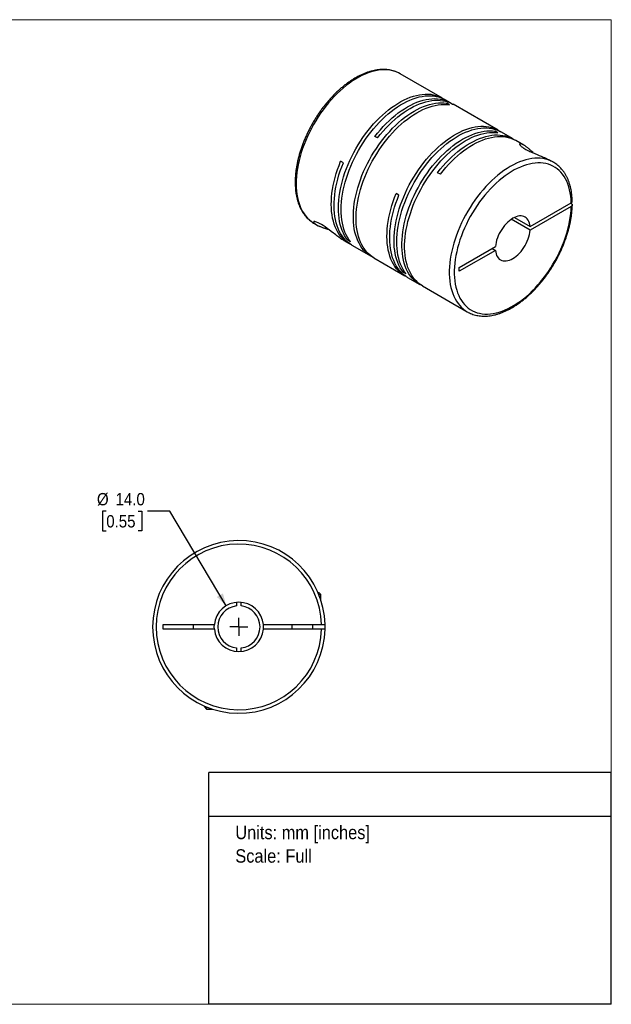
# Model space of a CAD drawing. Header units: millimetres. Extents: x 0 to 432, y 0 to 279.
# Tile 2 of 2: x 264 to 432, y 0 to 279. Entities that reach past the tile are written whole.
import ezdxf
from ezdxf.enums import TextEntityAlignment as Align

# ---------------------------------------------------------------- set-up
doc = ezdxf.new("R2010")
doc.units = ezdxf.units.MM
doc.linetypes.add('SLD-Solid', pattern=[0])
doc.layers.add('SLD-0', color=7, linetype='SLD-Solid', lineweight=25)
doc.layers.add('TEXT', color=140, linetype='SLD-Solid', lineweight=25)
doc.styles.add('SLDTEXTSTYLE0', font='GOTHIC.TTF', dxfattribs={"width": 0.913})
doc.dimstyles.new('SLDDIMSTYLE0', dxfattribs={"dimtxt": 3.5, "dimasz": 3.5, "dimexe": 0, "dimexo": 0.0625, "dimgap": 0.875, "dimtad": 0, "dimtih": 1, "dimtoh": 1, "dimdec": 1, "dimrnd": 1e-09, "dimzin": 4, "dimdsep": 46, "dimtxsty": 'SLDTEXTSTYLE0', "dimsah": 1, "dimcen": 0, "dimadec": 0, "dimazin": 1, "dimtfac": 1, "dimtdec": 1, "dimtofl": 0, "dimtmove": 0, "dimatfit": 3, "dimfxl": 0, "dimfrac": 2, "dimtolj": 1, "dimtzin": 12, "dimarcsym": 0})

# ---------------------------------------------------------------- blocks, each defined once
blk = doc.blocks.new('SW_NOTE_0')
at = {"layer": 'TEXT', "color": 0, "insert": (0, 4.87), "char_height": 3.81, "attachment_point": 1, "style": 'SLDTEXTSTYLE0'}
blk.add_mtext('Units: mm [inches]', dxfattribs=at)
blk = doc.blocks.new('SW_NOTE_0_1')
at = {"layer": 'TEXT', "color": 0, "insert": (0, 4.87), "char_height": 3.81, "attachment_point": 1, "style": 'SLDTEXTSTYLE0'}
blk.add_mtext('Scale: Full', dxfattribs=at)
blk = doc.blocks.new('Block1')
at = {"layer": 'TEXT'}
for p, q in [((431.8, 65.76), (317.5, 65.76)), ((317.5, 0), (317.5, 65.76)), ((431.8, 0), (431.8, 65.76)), ((317.5, 53.39), (431.8, 53.39)), ((431.8, 0), (317.5, 0))]:
    blk.add_line(p, q, dxfattribs=at)
at = {"layer": 'TEXT', "color": 140}
for name, p in [('SW_NOTE_0', (324.99, 45.8)), ('SW_NOTE_0_1', (324.99, 39.13))]:
    blk.add_blockref(name, p, dxfattribs=at)
at = {"layer": 'TEXT', "color": 140, "style": 'SLDTEXTSTYLE0', "width": 0.913, "flags": 2}
for tag, height, p in [('AUTOATTR0', 4.23, (353.81, 56.71)), ('AUTOATTR1_0', 4.76, (333.82, 29.88)), ('AUTOATTR1_1', 4.76, (322.1, 23.73)), ('AUTOATTR1_2', 4.76, (337.78, 17.57))]:
    blk.add_attdef(tag, text='', height=height, dxfattribs=at).set_placement(p, align=Align.BOTTOM_LEFT)
blk = doc.blocks.new('Block2')
at = {"color": 7, "linetype": 'SLD-Solid', "lineweight": 18}
for p, q in [((0, 279.4), (431.8, 279.4)), ((0, 279.4), (0, 0)), ((431.8, 279.4), (431.8, 0)), ((0, 0), (431.8, 0))]:
    blk.add_line(p, q, dxfattribs=at)
blk = doc.blocks.new('_D_5')
at = {"layer": 'SLD-0'}
for p, q in [((288.33, 139.91), (287.27, 139.91)), ((287.27, 139.91), (287.27, 134.35)), ((297.39, 139.91), (298.45, 139.91)), ((298.45, 139.91), (298.45, 134.35)), ((306.37, 139.91), (300.02, 139.91)), ((322.41, 113.1), (306.37, 139.91)), ((287.27, 134.35), (288.33, 134.35)), ((298.45, 134.35), (297.39, 134.35))]:
    blk.add_line(p, q, dxfattribs=at)
blk.add_solid([(322.41, 113.1), (321.48, 116.61), (319.76, 115.59)], dxfattribs=at)
at = {"layer": 'SLD-0', "char_height": 3.5, "attachment_point": 1, "style": 'SLDTEXTSTYLE0'}
for s, insert in [('%%c', (285.69, 145.09)), ('14.0', (290.97, 145.09)), ('0.55', (288.33, 138.82))]:
    blk.add_mtext(s, dxfattribs=dict(at, insert=insert))
blk = doc.blocks.new('SW_CENTERMARKSYMBOL_2')
at = {"layer": 'SLD-0', "color": 0}
for q in [(-2.54, 0), (0, 2.54), (0, -2.54), (2.54, 0)]:
    blk.add_line((0, 0), q, dxfattribs=at)

msp = doc.modelspace()

# ---------------------------------------------------------------- linework, layer by layer
for p, q in [((371.86, 264.05), (371.85, 264.06)), ((383.85, 257.13), (371.86, 264.05)), ((386.08, 255.85), (384.63, 256.68)), ((385.81, 255.28), (385.03, 255.73)), ((385.03, 255.36), (385.03, 255.73)), ((399.65, 248.01), (386.85, 255.4)), ((365.41, 245.83), (364.63, 246.28)), ((399.6, 247.32), (398.82, 247.77)), ((398.82, 247.4), (398.82, 247.77)), ((403.89, 245.56), (400.43, 247.56)), ((406.9, 243.83), (404.67, 245.11)), ((355.68, 238.77), (354.9, 239.22)), ((415.35, 238.95), (414.61, 239.37)), ((415.35, 238.95), (415.32, 238.97)), ((383.23, 235.54), (382.45, 235.99)), ((371.48, 229.64), (370.7, 230.09)), ((408.74, 220.7), (420.42, 227.44)), ((420.42, 226.38), (408.74, 219.64)), ((420.42, 227.2), (420.21, 227.32)), ((347.36, 221.62), (348.1, 221.19)), ((408.74, 219.64), (403.35, 222.75)), ((404.27, 223.28), (408.74, 220.7)), ((355.82, 216.74), (357.33, 215.86)), ((356.91, 216.82), (357.23, 217.01)), ((357.69, 216.37), (356.91, 216.82)), ((358.11, 215.41), (363.59, 212.25)), ((388.6, 209.08), (398.88, 215.01)), ((398.88, 213.95), (388.6, 208.01)), ((397.96, 214.48), (398.88, 213.95)), ((364.37, 211.8), (373.14, 206.74)), ((372.72, 207.7), (373.04, 207.88)), ((373.5, 207.25), (372.72, 207.7)), ((388.6, 208.01), (388.6, 209.08)), ((373.92, 206.29), (377.38, 204.29)), ((378.16, 203.84), (390.85, 196.51)), ((390.83, 196.52), (390.85, 196.51)), ((348.46, 116.89), (348.71, 116.89)), ((349.31, 116.29), (348.71, 116.89)), ((348.72, 116.29), (349.31, 116.29)), ((349.31, 114.66), (349.31, 116.29)), ((325.36, 114.06), (325.36, 113.05)), ((326.66, 113.05), (326.66, 114.06)), ((304.51, 107.74), (319.04, 107.74)), ((304.51, 106.44), (304.51, 107.74)), ((319.04, 106.44), (304.51, 106.44)), ((313.01, 107.74), (313.01, 106.44)), ((319.01, 107.09), (319.04, 107.74)), ((319.04, 106.44), (319.01, 107.09)), ((332.98, 107.74), (349.5, 107.74)), ((349.5, 106.44), (332.98, 106.44)), ((341.01, 107.74), (341.01, 106.44)), ((347.01, 106.44), (347.01, 107.74)), ((325.36, 101.12), (325.36, 100.12)), ((326.66, 100.12), (326.66, 101.12)), ((316.21, 84.63), (316.21, 84.39)), ((316.21, 84.39), (316.81, 83.79)), ((316.81, 84.38), (316.81, 83.79)), ((316.81, 83.79), (318.43, 83.79))]:
    msp.add_line(p, q)
at = {"flags": 128}
for points in [[(371.85, 264.06), (371.38, 264.31), (370.71, 264.6), (370.01, 264.84), (369.28, 265.02), (368.53, 265.13), (367.75, 265.19), (366.96, 265.19), (366.14, 265.13), (365.3, 265.01), (364.45, 264.84), (363.59, 264.6), (362.72, 264.31), (361.84, 263.96), (360.95, 263.55), (360.06, 263.09), (359.17, 262.57), (358.28, 262.01), (357.39, 261.39), (356.51, 260.72), (355.63, 260.01), (354.77, 259.25), (353.92, 258.44), (353.09, 257.6), (352.27, 256.71), (351.47, 255.79), (350.7, 254.84), (349.94, 253.85), (349.22, 252.84), (348.52, 251.79), (347.85, 250.73), (347.21, 249.64), (346.6, 248.53), (346.03, 247.41), (345.5, 246.28), (345, 245.14), (344.54, 243.99), (344.12, 242.84), (343.74, 241.69), (343.4, 240.54), (343.11, 239.4), (342.86, 238.26), (342.66, 237.14), (342.5, 236.04), (342.38, 234.95), (342.31, 233.88), (342.29, 232.84), (342.31, 231.82), (342.38, 230.84), (342.49, 229.88), (342.65, 228.96), (342.86, 228.08), (343.11, 227.23), (343.4, 226.43), (343.74, 225.67), (344.11, 224.95), (344.53, 224.28), (344.99, 223.66), (345.49, 223.1), (346.02, 222.58), (346.59, 222.12), (347.2, 221.71), (347.36, 221.62)], [(356.91, 216.82), (356.46, 217.45), (356.05, 218.12), (355.68, 218.84), (355.35, 219.6), (355.06, 220.41), (354.82, 221.25), (354.62, 222.14), (354.47, 223.06), (354.36, 224.02), (354.29, 225), (354.27, 226.02), (354.3, 227.06), (354.38, 228.13), (354.49, 229.21), (354.66, 230.32), (354.87, 231.44), (355.12, 232.57), (355.41, 233.7), (355.75, 234.85), (356.13, 236), (356.55, 237.14), (357.01, 238.29), (357.51, 239.43), (358.05, 240.55), (358.62, 241.67), (359.22, 242.77), (359.86, 243.86), (360.53, 244.92), (361.23, 245.96), (361.96, 246.97), (362.71, 247.95), (363.48, 248.9), (364.28, 249.82), (365.09, 250.7), (365.93, 251.54), (366.77, 252.34), (367.63, 253.1), (368.5, 253.81), (369.38, 254.48), (370.27, 255.09), (371.15, 255.66), (372.04, 256.17), (372.93, 256.63), (373.82, 257.04), (374.69, 257.39), (375.56, 257.68), (376.42, 257.91), (377.27, 258.09), (378.1, 258.21), (378.92, 258.27), (379.72, 258.27), (380.49, 258.22), (381.24, 258.1), (381.97, 257.93), (382.67, 257.69), (383.33, 257.41), (383.97, 257.06), (384.23, 256.9)], [(357.69, 216.37), (357.24, 217), (356.83, 217.67), (356.46, 218.39), (356.13, 219.15), (355.84, 219.96), (355.6, 220.8), (355.4, 221.69), (355.24, 222.61), (355.13, 223.57), (355.07, 224.55), (355.05, 225.57), (355.08, 226.61), (355.15, 227.68), (355.27, 228.76), (355.44, 229.87), (355.64, 230.99), (355.9, 232.12), (356.19, 233.26), (356.53, 234.4), (356.91, 235.55), (357.33, 236.69), (357.79, 237.84), (358.29, 238.98), (358.82, 240.11), (359.4, 241.22), (360, 242.32), (360.64, 243.41), (361.31, 244.47), (362.01, 245.51), (362.73, 246.52), (363.49, 247.5), (364.26, 248.45), (365.06, 249.37), (365.87, 250.25), (366.7, 251.09), (367.55, 251.89), (368.41, 252.65), (369.28, 253.36), (370.16, 254.03), (371.04, 254.64), (371.93, 255.21), (372.82, 255.72), (373.71, 256.18), (374.59, 256.59), (375.47, 256.94), (376.34, 257.23), (377.2, 257.47), (378.05, 257.64), (378.88, 257.76), (379.7, 257.82), (380.49, 257.83), (381.27, 257.77), (382.02, 257.65), (382.74, 257.48), (383.44, 257.25), (384.11, 256.96), (384.63, 256.68)], [(363.99, 212.03), (363.72, 212.18), (363.1, 212.56), (362.51, 212.99), (361.96, 213.48), (361.45, 214.02), (360.97, 214.61), (360.54, 215.26), (360.14, 215.95), (359.79, 216.68), (359.47, 217.46), (359.2, 218.29), (358.98, 219.15), (358.8, 220.05), (358.66, 220.99), (358.57, 221.96), (358.52, 222.95), (358.52, 223.98), (358.57, 225.03), (358.66, 226.11), (358.8, 227.2), (358.98, 228.31), (359.2, 229.43), (359.47, 230.57), (359.79, 231.71), (360.14, 232.86), (360.54, 234), (360.97, 235.15), (361.45, 236.29), (361.96, 237.43), (362.51, 238.55), (363.1, 239.66), (363.72, 240.76), (364.37, 241.83), (365.05, 242.88), (365.76, 243.91), (366.49, 244.91), (367.25, 245.88), (368.04, 246.82), (368.84, 247.72), (369.66, 248.59), (370.5, 249.42), (371.36, 250.2), (372.22, 250.94), (373.09, 251.63), (373.97, 252.28), (374.86, 252.87), (375.75, 253.42), (376.64, 253.91), (377.53, 254.35), (378.41, 254.73), (379.28, 255.06), (380.15, 255.33), (381.01, 255.54), (381.85, 255.7), (382.67, 255.79), (383.48, 255.83), (384.27, 255.81), (385.03, 255.73)], [(364.37, 211.8), (363.88, 212.11), (363.29, 212.54), (362.74, 213.03), (362.23, 213.57), (361.75, 214.17), (361.31, 214.81), (360.92, 215.5), (360.56, 216.23), (360.25, 217.02), (359.98, 217.84), (359.76, 218.7), (359.57, 219.6), (359.44, 220.54), (359.35, 221.51), (359.3, 222.51), (359.3, 223.53), (359.35, 224.58), (359.44, 225.66), (359.57, 226.75), (359.76, 227.86), (359.98, 228.98), (360.25, 230.12), (360.56, 231.26), (360.92, 232.41), (361.31, 233.55), (361.75, 234.7), (362.23, 235.84), (362.74, 236.98), (363.29, 238.1), (363.88, 239.21), (364.49, 240.31), (365.15, 241.38), (365.83, 242.43), (366.54, 243.46), (367.27, 244.46), (368.03, 245.43), (368.82, 246.37), (369.62, 247.28), (370.44, 248.14), (371.28, 248.97), (372.13, 249.75), (373, 250.49), (373.87, 251.18), (374.75, 251.83), (375.64, 252.42), (376.53, 252.97), (377.42, 253.46), (378.3, 253.9), (379.19, 254.28), (380.06, 254.61), (380.93, 254.88), (381.78, 255.09), (382.62, 255.25), (383.45, 255.34), (384.26, 255.38), (385.05, 255.36), (385.81, 255.28)], [(364.63, 246.28), (365.4, 247.24), (366.19, 248.17), (366.99, 249.07), (367.82, 249.93), (368.66, 250.74), (369.52, 251.52), (370.38, 252.25), (371.26, 252.93), (372.14, 253.57), (373.03, 254.15), (373.92, 254.69), (374.81, 255.17), (375.69, 255.6), (376.57, 255.97), (377.45, 256.28), (378.31, 256.54), (379.16, 256.74), (380, 256.89), (380.83, 256.97), (381.63, 256.99), (382.41, 256.96), (383.17, 256.87), (383.91, 256.72), (384.62, 256.51), (385.3, 256.24), (385.95, 255.92), (386.46, 255.61)], [(365.41, 245.83), (366.18, 246.79), (366.96, 247.73), (367.77, 248.62), (368.6, 249.48), (369.44, 250.29), (370.3, 251.07), (371.16, 251.8), (372.04, 252.48), (372.92, 253.12), (373.81, 253.7), (374.7, 254.24), (375.58, 254.72), (376.47, 255.15), (377.35, 255.52), (378.23, 255.83), (379.09, 256.09), (379.94, 256.29), (380.78, 256.44), (381.6, 256.52), (382.41, 256.55), (383.19, 256.51), (383.95, 256.42), (384.69, 256.27), (385.4, 256.06), (386.08, 255.79), (386.73, 255.47), (386.85, 255.4)], [(372.72, 207.7), (372.27, 208.32), (371.85, 208.99), (371.48, 209.71), (371.15, 210.48), (370.87, 211.28), (370.62, 212.13), (370.42, 213.01), (370.27, 213.94), (370.16, 214.89), (370.1, 215.88), (370.08, 216.9), (370.11, 217.94), (370.18, 219), (370.3, 220.09), (370.46, 221.19), (370.67, 222.31), (370.92, 223.44), (371.22, 224.58), (371.56, 225.73), (371.94, 226.87), (372.36, 228.02), (372.82, 229.16), (373.32, 230.3), (373.85, 231.43), (374.42, 232.55), (375.03, 233.65), (375.67, 234.73), (376.34, 235.79), (377.03, 236.83), (377.76, 237.85), (378.51, 238.83), (379.29, 239.78), (380.08, 240.7), (380.9, 241.58), (381.73, 242.42), (382.58, 243.22), (383.44, 243.98), (384.31, 244.69), (385.19, 245.35), (386.07, 245.97), (386.96, 246.53), (387.85, 247.05), (388.73, 247.51), (389.62, 247.91), (390.5, 248.26), (391.37, 248.55), (392.23, 248.79), (393.08, 248.97), (393.91, 249.09), (394.72, 249.15), (395.52, 249.15), (396.29, 249.09), (397.04, 248.98), (397.77, 248.8), (398.47, 248.57), (399.14, 248.28), (399.78, 247.94), (400.03, 247.77)], [(373.5, 207.25), (373.04, 207.87), (372.63, 208.54), (372.26, 209.26), (371.93, 210.03), (371.64, 210.83), (371.4, 211.68), (371.2, 212.57), (371.05, 213.49), (370.94, 214.44), (370.87, 215.43), (370.86, 216.45), (370.88, 217.49), (370.96, 218.55), (371.08, 219.64), (371.24, 220.74), (371.45, 221.86), (371.7, 222.99), (371.99, 224.13), (372.33, 225.28), (372.71, 226.42), (373.13, 227.57), (373.59, 228.72), (374.09, 229.85), (374.63, 230.98), (375.2, 232.1), (375.81, 233.2), (376.44, 234.28), (377.11, 235.35), (377.81, 236.38), (378.54, 237.4), (379.29, 238.38), (380.06, 239.33), (380.86, 240.25), (381.67, 241.13), (382.51, 241.97), (383.35, 242.77), (384.21, 243.53), (385.08, 244.24), (385.96, 244.9), (386.85, 245.52), (387.74, 246.08), (388.62, 246.6), (389.51, 247.06), (390.4, 247.46), (391.28, 247.81), (392.15, 248.11), (393.01, 248.34), (393.85, 248.52), (394.69, 248.64), (395.5, 248.7), (396.3, 248.7), (397.07, 248.64), (397.82, 248.53), (398.55, 248.35), (399.25, 248.12), (399.92, 247.83), (400.43, 247.56)], [(377.78, 204.07), (377.51, 204.22), (376.89, 204.6), (376.3, 205.03), (375.75, 205.52), (375.24, 206.06), (374.76, 206.65), (374.32, 207.3), (373.93, 207.99), (373.57, 208.72), (373.26, 209.5), (372.99, 210.33), (372.77, 211.19), (372.58, 212.09), (372.45, 213.03), (372.36, 214), (372.31, 214.99), (372.31, 216.02), (372.36, 217.07), (372.45, 218.15), (372.58, 219.24), (372.77, 220.35), (372.99, 221.47), (373.26, 222.61), (373.57, 223.75), (373.93, 224.9), (374.32, 226.04), (374.76, 227.19), (375.24, 228.33), (375.75, 229.47), (376.3, 230.59), (376.89, 231.7), (377.51, 232.8), (378.16, 233.87), (378.84, 234.92), (379.55, 235.95), (380.28, 236.95), (381.04, 237.92), (381.83, 238.86), (382.63, 239.76), (383.45, 240.63), (384.29, 241.46), (385.14, 242.24), (386.01, 242.98), (386.88, 243.67), (387.76, 244.32), (388.65, 244.91), (389.54, 245.46), (390.43, 245.95), (391.31, 246.39), (392.2, 246.77), (393.07, 247.1), (393.94, 247.37), (394.79, 247.58), (395.64, 247.74), (396.46, 247.83), (397.27, 247.87), (398.06, 247.85), (398.82, 247.77)], [(378.16, 203.84), (377.66, 204.15), (377.08, 204.58), (376.53, 205.07), (376.01, 205.61), (375.54, 206.21), (375.1, 206.85), (374.71, 207.54), (374.35, 208.28), (374.04, 209.06), (373.77, 209.88), (373.54, 210.74), (373.36, 211.64), (373.23, 212.58), (373.13, 213.55), (373.09, 214.55), (373.09, 215.57), (373.13, 216.62), (373.23, 217.7), (373.36, 218.79), (373.54, 219.9), (373.77, 221.02), (374.04, 222.16), (374.35, 223.3), (374.71, 224.45), (375.1, 225.59), (375.54, 226.74), (376.01, 227.88), (376.53, 229.02), (377.08, 230.14), (377.66, 231.25), (378.28, 232.35), (378.93, 233.42), (379.61, 234.47), (380.32, 235.5), (381.06, 236.5), (381.82, 237.47), (382.6, 238.41), (383.41, 239.32), (384.23, 240.18), (385.07, 241.01), (385.92, 241.79), (386.79, 242.53), (387.66, 243.22), (388.54, 243.87), (389.43, 244.46), (390.32, 245.01), (391.2, 245.5), (392.09, 245.94), (392.97, 246.32), (393.85, 246.65), (394.72, 246.92), (395.57, 247.13), (396.41, 247.29), (397.24, 247.38), (398.05, 247.42), (398.83, 247.4), (399.6, 247.32)], [(382.45, 235.99), (383.22, 236.96), (384.01, 237.89), (384.81, 238.78), (385.64, 239.64), (386.48, 240.46), (387.34, 241.23), (388.2, 241.96), (389.08, 242.64), (389.96, 243.28), (390.85, 243.87), (391.74, 244.4), (392.63, 244.88), (393.51, 245.31), (394.39, 245.68), (395.27, 246), (396.13, 246.25), (396.98, 246.46), (397.82, 246.6), (398.64, 246.68), (399.45, 246.71), (400.23, 246.67), (400.99, 246.58), (401.73, 246.43), (402.44, 246.22), (403.12, 245.95), (403.77, 245.63), (404.28, 245.33)], [(383.23, 235.54), (384, 236.51), (384.78, 237.44), (385.59, 238.33), (386.42, 239.19), (387.26, 240.01), (388.11, 240.78), (388.98, 241.51), (389.85, 242.19), (390.74, 242.83), (391.62, 243.41), (392.51, 243.95), (393.4, 244.43), (394.28, 244.86), (395.17, 245.23), (396.04, 245.55), (396.9, 245.8), (397.76, 246.01), (398.59, 246.15), (399.42, 246.23), (400.22, 246.26), (401, 246.23), (401.76, 246.13), (402.5, 245.98), (403.21, 245.77), (403.89, 245.51), (404.54, 245.19), (404.67, 245.11)], [(357.73, 215.65), (357.2, 215.94), (356.6, 216.34), (356.03, 216.8), (355.49, 217.31), (354.99, 217.87), (354.53, 218.48), (354.11, 219.14), (353.73, 219.85), (353.4, 220.61), (353.1, 221.4), (352.85, 222.24), (352.64, 223.12), (352.48, 224.04), (352.36, 224.99), (352.29, 225.97), (352.26, 226.98), (352.28, 228.01), (352.34, 229.07), (352.45, 230.15), (352.61, 231.25), (352.8, 232.37), (353.05, 233.5), (353.33, 234.63), (353.66, 235.78), (354.03, 236.92), (354.45, 238.07), (354.9, 239.22)], [(358.11, 215.41), (357.99, 215.48), (357.38, 215.89), (356.81, 216.34), (356.27, 216.85), (355.78, 217.41), (355.31, 218.03), (354.89, 218.69), (354.51, 219.4), (354.18, 220.15), (353.88, 220.95), (353.63, 221.79), (353.42, 222.67), (353.26, 223.58), (353.14, 224.53), (353.06, 225.51), (353.04, 226.52), (353.06, 227.56), (353.12, 228.62), (353.23, 229.7), (353.38, 230.8), (353.58, 231.92), (353.82, 233.05), (354.11, 234.18), (354.44, 235.33), (354.81, 236.47), (355.22, 237.62), (355.68, 238.77)], [(415.32, 238.97), (415.18, 239.04), (414.53, 239.36), (413.84, 239.63), (413.13, 239.83), (412.39, 239.98), (411.63, 240.07), (410.84, 240.1), (410.03, 240.06), (409.2, 239.98), (408.36, 239.83), (407.5, 239.62), (406.64, 239.35), (405.76, 239.03), (404.87, 238.65), (403.98, 238.22), (403.09, 237.73), (402.2, 237.19), (401.31, 236.6), (400.43, 235.95), (399.55, 235.26), (398.68, 234.52), (397.83, 233.74), (396.98, 232.92), (396.16, 232.05), (395.35, 231.15), (394.56, 230.21), (393.8, 229.24), (393.06, 228.23), (392.35, 227.2), (391.66, 226.15), (391.01, 225.07), (390.38, 223.97), (389.8, 222.86), (389.24, 221.73), (388.73, 220.6), (388.25, 219.45), (387.81, 218.3), (387.41, 217.15), (387.05, 216), (386.74, 214.85), (386.47, 213.72), (386.24, 212.59), (386.06, 211.48), (385.92, 210.38), (385.83, 209.3), (385.78, 208.25), (385.78, 207.22), (385.83, 206.21), (385.92, 205.24), (386.06, 204.3), (386.24, 203.4), (386.47, 202.54), (386.74, 201.71), (387.05, 200.93), (387.41, 200.19), (387.81, 199.5), (388.25, 198.86), (388.73, 198.27), (389.24, 197.72), (389.8, 197.24), (390.38, 196.8), (390.83, 196.52)], [(420.42, 227.44), (420.37, 228.42), (420.28, 229.36), (420.14, 230.27), (419.96, 231.15), (419.73, 231.99), (419.46, 232.79), (419.15, 233.55), (418.8, 234.26), (418.4, 234.92), (417.96, 235.54), (417.49, 236.11), (416.98, 236.62), (416.43, 237.09), (415.85, 237.5), (415.23, 237.85), (414.59, 238.15), (413.91, 238.39), (413.21, 238.57), (412.48, 238.7), (411.72, 238.76), (410.95, 238.77), (410.15, 238.72), (409.34, 238.61), (408.51, 238.44), (407.67, 238.21), (406.82, 237.93), (405.96, 237.59), (405.1, 237.2), (404.23, 236.75), (403.36, 236.24), (402.49, 235.69), (401.63, 235.09), (400.77, 234.43), (399.92, 233.73), (399.08, 232.99), (398.25, 232.2), (397.44, 231.37), (396.65, 230.5), (395.87, 229.6), (395.12, 228.66), (394.39, 227.69), (393.69, 226.7), (393.01, 225.67), (392.36, 224.63), (391.75, 223.56), (391.17, 222.48), (390.62, 221.39), (390.11, 220.28), (389.64, 219.16), (389.2, 218.04), (388.81, 216.92), (388.45, 215.8), (388.14, 214.68), (387.87, 213.57), (387.65, 212.47), (387.47, 211.38), (387.33, 210.31), (387.24, 209.26), (387.2, 208.23), (387.2, 207.23), (387.24, 206.25), (387.33, 205.31), (387.47, 204.39), (387.65, 203.52), (387.87, 202.68), (388.14, 201.88), (388.45, 201.12), (388.81, 200.4), (389.2, 199.74), (389.64, 199.12), (390.11, 198.55), (390.62, 198.03), (391.17, 197.57), (391.75, 197.16), (392.36, 196.8), (393.01, 196.5), (393.69, 196.26), (394.39, 196.08), (395.12, 195.95), (395.87, 195.88), (396.65, 195.87), (397.44, 195.92), (398.25, 196.03), (399.08, 196.2), (399.92, 196.42), (400.77, 196.7), (401.63, 197.04), (402.49, 197.43), (403.36, 197.88), (404.23, 198.38), (405.1, 198.94), (405.96, 199.54), (406.82, 200.19), (407.67, 200.89), (408.51, 201.63), (409.34, 202.42), (410.15, 203.25), (410.95, 204.12), (411.72, 205.02), (412.48, 205.95), (413.21, 206.92), (413.91, 207.92), (414.59, 208.94), (415.23, 209.98), (415.85, 211.05), (416.43, 212.13), (416.98, 213.23), (417.49, 214.33), (417.96, 215.45), (418.4, 216.57), (418.8, 217.69), (419.15, 218.81), (419.46, 219.93), (419.73, 221.04), (419.96, 222.14), (420.14, 223.23), (420.28, 224.3), (420.37, 225.35), (420.42, 226.38)], [(373.53, 206.52), (373.01, 206.81), (372.41, 207.21), (371.84, 207.67), (371.3, 208.18), (370.8, 208.74), (370.34, 209.35), (369.92, 210.01), (369.54, 210.72), (369.2, 211.48), (368.91, 212.28), (368.65, 213.11), (368.45, 213.99), (368.28, 214.91), (368.16, 215.86), (368.09, 216.84), (368.06, 217.85), (368.08, 218.89), (368.15, 219.95), (368.25, 221.03), (368.41, 222.13), (368.61, 223.24), (368.85, 224.37), (369.14, 225.51), (369.47, 226.65), (369.84, 227.8), (370.25, 228.95), (370.7, 230.09)], [(373.92, 206.29), (373.79, 206.36), (373.19, 206.76), (372.61, 207.22), (372.08, 207.73), (371.58, 208.29), (371.12, 208.9), (370.7, 209.57), (370.32, 210.27), (369.98, 211.03), (369.68, 211.83), (369.43, 212.67), (369.22, 213.54), (369.06, 214.46), (368.94, 215.41), (368.87, 216.39), (368.84, 217.4), (368.86, 218.44), (368.92, 219.5), (369.03, 220.58), (369.19, 221.68), (369.39, 222.79), (369.63, 223.92), (369.92, 225.06), (370.24, 226.2), (370.62, 227.35), (371.03, 228.5), (371.48, 229.64)], [(408.74, 220.7), (408.67, 221.21), (408.55, 221.69), (408.39, 222.13), (408.18, 222.52), (407.93, 222.86), (407.64, 223.15), (407.32, 223.38), (406.96, 223.55), (406.57, 223.66), (406.15, 223.71), (405.71, 223.7), (405.25, 223.62), (404.78, 223.49), (404.29, 223.29), (403.81, 223.04), (403.32, 222.73), (402.84, 222.37), (402.37, 221.96), (401.91, 221.5), (401.47, 221.01), (401.05, 220.47), (400.66, 219.91), (400.3, 219.33), (399.97, 218.72), (399.68, 218.1), (399.43, 217.47), (399.23, 216.84), (399.06, 216.22), (398.95, 215.6), (398.88, 215.01)], [(355.82, 216.74), (355.7, 216.8), (355.29, 217.06), (354.87, 217.34), (354.38, 217.69), (353.87, 218.07), (353.53, 218.33), (353.19, 218.59), (352.84, 218.86), (352.26, 219.31), (351.69, 219.75), (351.11, 220.18), (350.54, 220.58), (349.97, 220.96), (349.43, 221.3), (348.93, 221.58), (348.48, 221.8), (348.09, 221.96), (347.76, 222.06), (347.59, 222.1), (347.45, 222.1), (347.34, 222.09), (347.26, 222.03), (347.24, 221.94), (347.28, 221.86), (347.34, 221.76), (347.44, 221.65), (347.71, 221.44), (348.08, 221.2), (348.57, 220.94), (348.57, 220.94)], [(398.88, 213.95), (398.95, 213.43), (399.06, 212.95), (399.23, 212.51), (399.43, 212.12), (399.68, 211.78), (399.97, 211.49), (400.3, 211.26), (400.66, 211.09), (401.05, 210.98), (401.47, 210.93), (401.91, 210.95), (402.37, 211.02), (402.84, 211.16), (403.32, 211.35), (403.81, 211.61), (404.29, 211.91), (404.78, 212.28), (405.25, 212.69), (405.71, 213.14), (406.15, 213.64), (406.57, 214.17), (406.96, 214.73), (407.32, 215.32), (407.64, 215.92), (407.93, 216.54), (408.18, 217.17), (408.39, 217.8), (408.55, 218.42), (408.67, 219.04), (408.74, 219.64)]]:
    msp.add_lwpolyline(points, dxfattribs=at)
for radius, start, end in [(24.5, 1.5203, 358.4797), (23.5, 1.585, 358.415), (7, 5.328, 174.672), (6, 96.2192, 263.7808), (6, 276.2192, 83.7808), (7, 185.328, 354.672), (7, 354.672, 5.328), (24.5, 358.4797, 1.5203)]:
    msp.add_arc((326.01, 107.09), radius, start, end)
for points, knots in [([(371.84, 264.06), (371.83, 264.07), (371.62, 264.2), (371.18, 264.41), (370.52, 264.69), (369.83, 264.92), (369.12, 265.09), (368.39, 265.21), (367.63, 265.28), (366.86, 265.29), (366.06, 265.25), (365.25, 265.16), (364.43, 265.01), (363.6, 264.81), (362.76, 264.56), (361.91, 264.25), (361.05, 263.89), (360.19, 263.48), (359.33, 263.02), (358.48, 262.51), (357.62, 261.96), (356.77, 261.36), (355.93, 260.72), (355.1, 260.03), (354.28, 259.31), (353.47, 258.55), (352.68, 257.75), (351.9, 256.91), (351.14, 256.04), (350.41, 255.14), (349.69, 254.22), (349, 253.26), (348.33, 252.28), (347.69, 251.28), (347.07, 250.26), (346.49, 249.23), (345.94, 248.17), (345.41, 247.11), (344.92, 246.03), (344.47, 244.95), (344.05, 243.87), (343.67, 242.78), (343.32, 241.69), (343.01, 240.6), (342.75, 239.51), (342.52, 238.44), (342.33, 237.37), (342.18, 236.32), (342.08, 235.28), (342.01, 234.26), (341.99, 233.26), (342.01, 232.27), (342.07, 231.32), (342.18, 230.39), (342.33, 229.48), (342.52, 228.61), (342.75, 227.78), (343.03, 226.97), (343.34, 226.21), (343.7, 225.49), (344.09, 224.81), (344.53, 224.17), (345, 223.58), (345.5, 223.03), (346.04, 222.54), (346.61, 222.09), (347.07, 221.78), (347.34, 221.64), (347.4, 221.6)], [0, 0, 0, 0, 0.000727, 0.015777, 0.030825, 0.04589, 0.060993, 0.076151, 0.091377, 0.106675, 0.122049, 0.137493, 0.153001, 0.168563, 0.184168, 0.199807, 0.215469, 0.231146, 0.246831, 0.26252, 0.278206, 0.293888, 0.309564, 0.325234, 0.340895, 0.35655, 0.372197, 0.387837, 0.403472, 0.419101, 0.434725, 0.450346, 0.465964, 0.481579, 0.497194, 0.512808, 0.528423, 0.544039, 0.559657, 0.575278, 0.590903, 0.606534, 0.622169, 0.637812, 0.653462, 0.66912, 0.684786, 0.700462, 0.716147, 0.73184, 0.747542, 0.763251, 0.778964, 0.794677, 0.810386, 0.826082, 0.841759, 0.857407, 0.873014, 0.88857, 0.904062, 0.919483, 0.934827, 0.950092, 0.965283, 0.980412, 0.995493, 1, 1, 1, 1]), ([(409.69, 241.55), (409.62, 241.62), (409.4, 241.85), (409.06, 242.16), (408.69, 242.5), (408.36, 242.78), (408.06, 243.02), (407.77, 243.24), (407.46, 243.47), (407.14, 243.69), (406.81, 243.88), (406.52, 244.03), (406.26, 244.14), (406.04, 244.2), (405.89, 244.21), (405.8, 244.19), (405.75, 244.15), (405.72, 244.08), (405.75, 243.97), (405.87, 243.79), (406.08, 243.57), (406.37, 243.33), (406.75, 243.05), (407.21, 242.76), (407.74, 242.46), (408.33, 242.16), (408.96, 241.87), (409.55, 241.61), (410.07, 241.39), (410.52, 241.2), (411.03, 240.99), (411.6, 240.76), (412.15, 240.54), (412.61, 240.34), (413, 240.17), (413.48, 239.96), (414.02, 239.7), (414.43, 239.49), (414.6, 239.38), (414.61, 239.37)], [0, 0, 0, 0, 0.016448, 0.050457, 0.077184, 0.102857, 0.12748, 0.151061, 0.173608, 0.206465, 0.238003, 0.26826, 0.297278, 0.32976, 0.361195, 0.381621, 0.401653, 0.421323, 0.452943, 0.484007, 0.514679, 0.545127, 0.576283, 0.607233, 0.63817, 0.669286, 0.699948, 0.730765, 0.751492, 0.772418, 0.793591, 0.823287, 0.853768, 0.874586, 0.895833, 0.917539, 0.956711, 0.998073, 1, 1, 1, 1]), ([(420.71, 227.85), (420.71, 228.02), (420.69, 228.52), (420.63, 229.32), (420.52, 230.25), (420.37, 231.15), (420.18, 232.02), (419.94, 232.86), (419.66, 233.65), (419.34, 234.41), (418.98, 235.13), (418.58, 235.81), (418.15, 236.45), (417.67, 237.03), (417.17, 237.57), (416.63, 238.06), (416.05, 238.5), (415.61, 238.8), (415.36, 238.94), (415.31, 238.96)], [0, 0, 0, 0, 0.0340456, 0.098483, 0.1629351, 0.2273643, 0.2917435, 0.3560385, 0.420209, 0.48421, 0.5479946, 0.6115185, 0.6747453, 0.7376535, 0.8002408, 0.8625286, 0.9245623, 0.9864086, 1, 1, 1, 1]), ([(390.83, 196.53), (390.95, 196.46), (391.27, 196.27), (391.82, 196.02), (392.49, 195.76), (393.19, 195.56), (393.91, 195.41), (394.66, 195.31), (395.42, 195.27), (396.2, 195.28), (397, 195.34), (397.82, 195.46), (398.65, 195.63), (399.48, 195.86), (400.33, 196.14), (401.18, 196.47), (402.04, 196.85), (402.9, 197.28), (403.76, 197.76), (404.61, 198.29), (405.47, 198.86), (406.31, 199.48), (407.15, 200.14), (407.98, 200.84), (408.79, 201.58), (409.59, 202.36), (410.38, 203.18), (411.15, 204.03), (411.9, 204.91), (412.62, 205.82), (413.33, 206.76), (414.01, 207.73), (414.67, 208.72), (415.3, 209.73), (415.9, 210.75), (416.47, 211.8), (417.01, 212.86), (417.52, 213.93), (417.99, 215), (418.43, 216.09), (418.84, 217.18), (419.2, 218.27), (419.53, 219.36), (419.82, 220.44), (420.07, 221.52), (420.28, 222.59), (420.45, 223.66), (420.58, 224.7), (420.67, 225.75), (420.7, 226.44), (420.71, 226.79)], [0, 0, 0, 0, 0.011233, 0.031558, 0.051889, 0.072257, 0.092686, 0.113198, 0.133806, 0.154514, 0.175321, 0.196221, 0.217201, 0.238248, 0.259347, 0.280484, 0.301649, 0.322829, 0.344018, 0.365207, 0.386392, 0.40757, 0.42874, 0.449899, 0.471049, 0.492188, 0.513318, 0.53444, 0.555554, 0.57666, 0.597761, 0.618858, 0.639951, 0.661042, 0.682131, 0.703221, 0.724312, 0.745406, 0.766502, 0.787604, 0.808711, 0.829826, 0.850948, 0.872081, 0.893223, 0.914377, 0.935543, 0.956721, 0.977911, 1, 1, 1, 1]), ([(420.42, 227.44), (420.47, 227.48), (420.57, 227.54), (420.66, 227.66), (420.71, 227.77), (420.71, 227.83), (420.71, 227.86)], [0, 0, 0, 0, 0.293202, 0.572858, 0.838962, 1, 1, 1, 1]), ([(420.42, 227.2), (420.44, 227.18), (420.48, 227.16), (420.54, 227.11), (420.59, 227.06), (420.63, 227.01), (420.67, 226.96), (420.69, 226.9), (420.71, 226.85), (420.71, 226.78), (420.71, 226.71), (420.68, 226.63), (420.62, 226.55), (420.54, 226.46), (420.46, 226.41), (420.42, 226.38)], [0, 0, 0, 0, 0.060282, 0.121228, 0.182836, 0.245108, 0.308045, 0.371645, 0.43591, 0.50084, 0.581151, 0.671228, 0.771066, 0.880659, 1, 1, 1, 1]), ([(348.57, 220.94), (348.66, 220.9), (348.85, 220.81), (349.18, 220.67), (349.53, 220.52), (349.93, 220.38), (350.29, 220.26), (350.6, 220.16), (350.86, 220.08), (351.14, 220), (351.34, 219.94), (351.46, 219.91), (351.48, 219.9)], [0, 0, 0, 0, 0.120471, 0.24623, 0.377322, 0.51379, 0.655669, 0.733031, 0.813643, 0.897509, 0.984632, 1, 1, 1, 1]), ([(349.5, 107.74), (349.53, 107.74), (349.6, 107.74), (349.7, 107.74), (349.79, 107.74), (349.88, 107.74), (349.96, 107.74), (350.04, 107.74), (350.11, 107.74), (350.18, 107.74), (350.24, 107.74), (350.29, 107.74), (350.34, 107.74), (350.38, 107.74), (350.41, 107.74), (350.44, 107.74), (350.46, 107.74), (350.48, 107.74), (350.49, 107.74), (350.5, 107.74), (350.5, 107.74), (350.5, 107.74)], [0, 0, 0, 0, 0.063668, 0.12611, 0.187326, 0.247315, 0.306078, 0.363615, 0.419925, 0.475008, 0.528865, 0.581496, 0.632901, 0.683079, 0.732031, 0.779758, 0.826258, 0.871532, 0.91558, 0.958403, 1, 1, 1, 1]), ([(350.5, 106.44), (350.5, 106.44), (350.5, 106.44), (350.48, 106.44), (350.46, 106.44), (350.43, 106.44), (350.39, 106.44), (350.34, 106.44), (350.28, 106.44), (350.2, 106.44), (350.11, 106.44), (349.99, 106.44), (349.85, 106.44), (349.68, 106.44), (349.56, 106.44), (349.5, 106.44)], [0, 0, 0, 0, 0.060282, 0.121228, 0.182836, 0.245108, 0.308045, 0.371645, 0.43591, 0.50084, 0.581151, 0.671228, 0.771066, 0.880659, 1, 1, 1, 1])]:
    msp.add_open_spline(points, degree=3, knots=knots)

# ---------------------------------------------------------------- block references
at = {"color": 7, "linetype": 'Continuous'}
for name in ['Block2', 'Block1']:
    msp.add_blockref(name, (0, 0), dxfattribs=at)
at = {"layer": 'SLD-0'}
msp.add_blockref('SW_CENTERMARKSYMBOL_2', (326.01, 107.09), dxfattribs=at)

# ---------------------------------------------------------------- dimensions: what is measured, and where the dimension line sits
dim = msp.add_diameter_dim_2p(p1=(329.6, 101.08), p2=(322.41, 113.1), dimstyle='SLDDIMSTYLE0', dxfattribs=at)
dim.commit()
dim.dimension.update_dxf_attribs({"geometry": '_D_5', "text_midpoint": (292.86, 139.91), "dimtype": 163})

doc.saveas('drawing.dxf')
